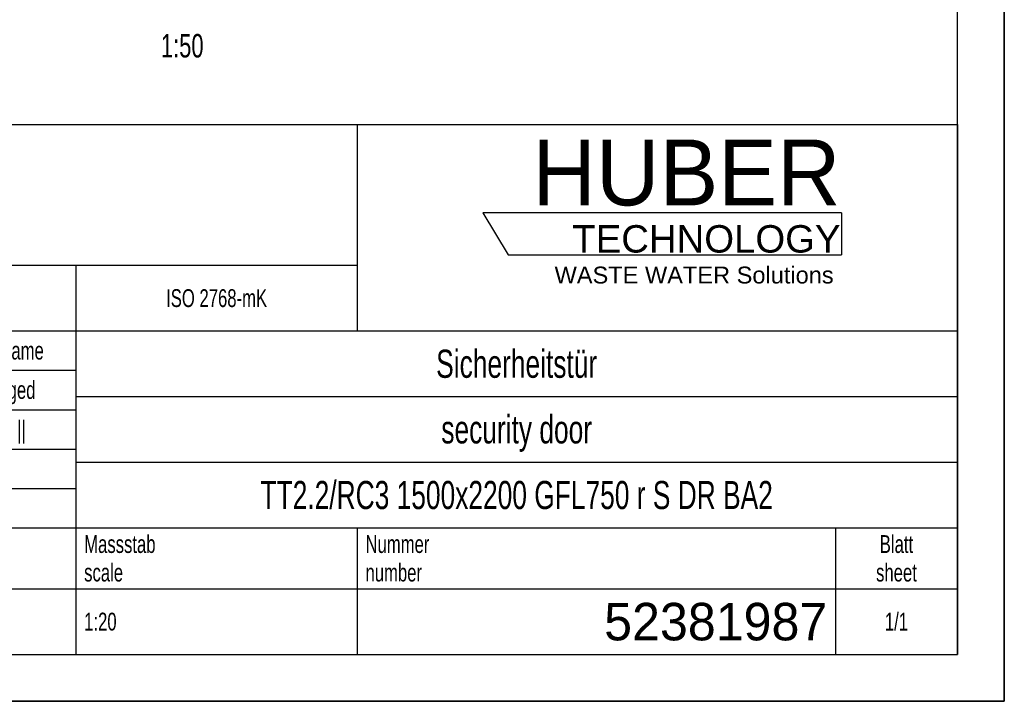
# Model space of a CAD drawing. Header units: millimetres. Extents: x 0 to 8400, y 0 to 5940.
# Tile 3 of 6: x 6300 to 8400, y 0 to 1454. Entities that reach past the tile are written whole.
import ezdxf

# ---------------------------------------------------------------- set-up
doc = ezdxf.new("R2010")
doc.units = ezdxf.units.MM
doc.header["$LTSCALE"] = 462
doc.layers.get('0').update_dxf_attribs({"linetype": 'CONTINUOUS'})
doc.layers.add('053_NOTES', color=7, linetype='CONTINUOUS')
doc.layers.add('HUBER_Logo_BL1', color=7, linetype='CONTINUOUS')
doc.styles.get("Standard").update_dxf_attribs({"font": 'txt', "width": 0.7})
doc.styles.add('TEXTSTYLE_2', font='txt')
doc.styles.add('TEXTSTYLE_3', font='arial.ttf')
doc.styles.add('TEXTSTYLE_4', font='txt', dxfattribs={"width": 0.8})
doc.styles.add('TEXTSTYLE_5', font='txt')

# ---------------------------------------------------------------- blocks, each defined once
blk = doc.blocks.new('HUBER_LOGO_BL1', base_point=(7675, 1007.5))
at = {"layer": 'HUBER_Logo_BL1', "color": 5, "linetype": 'Continuous'}
for p, q in [((8052.9, 1042), (7287.9, 1042)), ((7287.9, 1042), (7341.9, 952)), ((8052.9, 1042), (8052.9, 952)), ((7341.9, 952), (8052.9, 952))]:
    blk.add_line(p, q, dxfattribs=at)
at = {"layer": 'HUBER_Logo_BL1', "color": 2, "linetype": 'Continuous', "attachment_point": 3, "line_spacing_factor": 0.78}
for s, insert, char_height, width, style in [('HUBER\\P\\fArial;\\H58.5;TECHNOLOGY ', (8050.7, 1198.2), 140.4, 775.343, 'TEXTSTYLE_2'), ('WASTE WATER Solutions', (8036, 927.2), 36, 594.067, 'TEXTSTYLE_3')]:
    blk.add_mtext(s, dxfattribs=dict(at, insert=insert, char_height=char_height, width=width, style=style))
blk = doc.blocks.new('*T11')
at = {"color": 3, "linetype": 'Continuous'}
for p, q in [((0, 0), (3680, 0)), ((0, 0), (0, -1130)), ((2400, 0), (2400, -440)), ((3680, 0), (3680, -1130)), ((0, -300), (2400, -300)), ((1800, -300), (1800, -1130)), ((0, -440), (3680, -440)), ((160, -440), (160, -860)), ((540, -440), (540, -990)), ((770, -440), (770, -860)), ((940, -440), (940, -990)), ((1254, -440), (1254, -860)), ((1568, -440), (1568, -860)), ((0, -524), (1800, -524)), ((1800, -580), (3680, -580)), ((0, -608), (1800, -608)), ((0, -692), (1800, -692)), ((1800, -720), (3680, -720)), ((940, -776), (1800, -776)), ((0, -860), (3680, -860)), ((2400, -860), (2400, -1130)), ((3420, -860), (3420, -1130)), ((0, -990), (3680, -990)), ((0, -1130), (3680, -1130))]:
    blk.add_line(p, q, dxfattribs=at)
at = {"layer": '053_NOTES', "color": 2, "linetype": 'Continuous', "line_spacing_factor": 0.96}
for s, insert, char_height, width, attachment_point in [('Diese Zeichnung ist geistiges Eigentum der Fa. HUBER SE und damit urheberrechtlich \\Pgeschuetzt. Zuwiderhandlungen verpflichten zum Schadensersatz.\\PThis is a copyrighted drawing which is the intellectual property of HUBER SE.\\PAny contravening offender will be held liabel for payment of damages.', (17.5, -39.8), 38, 4429.714, 1), ('Technische Aenderungen vorbehalten / Subject to change', (17.5, -350), 40, 3049.524, 1), ('ISO 2768-mK', (2100, -351), 38, 665.905, 2), ('Datum/Date', (1271.5, -463), 38, 584.476, 1), ('Name', (1684, -463), 38, 253.333, 2), ('Sicherheitstür', (2740, -480), 60, 1124, 2), ('Bear./Rev.', (957.5, -547), 38, 544.667, 1), ('ged', (1684, -547), 38, 177.333, 2), ('12.03.2025', (1411, -547), 38, 551.905, 2), ('Gepr./Appr.', (957.5, -631), 38, 598.952, 1), ('||', (1684, -631), 38, 101.333, 2), ('security door', (2740, -620), 60, 1068.571, 2), ('-', (80, -631), 38, 68.762, 2), ('-', (350, -631), 38, 68.762, 2), ('-', (655, -631), 38, 68.762, 2), ('-', (855, -631), 38, 68.762, 2), ('Revi-\\Psion', (17.5, -726.6), 38, 276.857, 1), ('Aenderung\\PModification', (350, -726.6), 38, 606.19, 2), ('Tag\\PDate', (655, -726.6), 38, 235.238, 2), ('Norm. ', (957.5, -715), 38, 351.048, 1), ('TT2.2/RC3 1500x2200 GFL750 r S DR BA2', (2740, -760), 60, 3425.714, 2), ('Name', (855, -757), 38, 253.333, 2), ('Projekt\\Pproject', (17.5, -875.6), 38, 367.333, 1), ('Massstab\\Pscale', (1817.5, -875.6), 38, 448.762, 1), ('Nummer\\Pnumber', (2417.5, -875.6), 38, 372.762, 1), ('Blatt\\Psheet', (3550, -875.6), 38, 275.048, 2), ('Simple Model', (1370, -906), 38, 656.857, 2), ('1:20', (1817.5, -1041), 38, 204.476, 1), ('1/1', (3550, -1041), 38, 159.238, 2)]:
    blk.add_mtext(s, dxfattribs=dict(at, insert=insert, char_height=char_height, width=width, attachment_point=attachment_point))
for s, insert, char_height, width, attachment_point, style in [('52381987', (3402.5, -1020), 80, 1093.333, 3, 'TEXTSTYLE_5'), ('-', (17.5, -1035), 50, 36.667, 1, 'TEXTSTYLE_4')]:
    blk.add_mtext(s, dxfattribs=dict(at, insert=insert, char_height=char_height, width=width, attachment_point=attachment_point, style=style))

msp = doc.modelspace()

# ---------------------------------------------------------------- linework, layer by layer
at = {"color": 7, "linetype": 'Continuous'}
for p, q in [((8400, 0), (8400, 5940)), ((0, 0), (8400, 0))]:
    msp.add_line(p, q, dxfattribs=at)
at = {"color": 3, "linetype": 'Continuous'}
for p, q in [((8400, 5940), (8400, 0)), ((8400, 0), (0, 0))]:
    msp.add_line(p, q, dxfattribs=at)
at = {"color": 5, "linetype": 'Continuous'}
for p, q in [((8300, 100), (8300, 5840)), ((100, 100), (8300, 100))]:
    msp.add_line(p, q, dxfattribs=at)

# ---------------------------------------------------------------- block references
msp.add_blockref('*T11', (4620, 1230))
at = {"layer": 'HUBER_Logo_BL1'}
msp.add_blockref('HUBER_LOGO_BL1', (7674.994, 1007.484), dxfattribs=at)

# ---------------------------------------------------------------- texts
at = {"layer": '053_NOTES', "color": 2, "linetype": 'Continuous', "insert": (6692.211, 1423.325), "char_height": 50, "width": 182.14286, "attachment_point": 3, "line_spacing_factor": 0.9}
msp.add_mtext('1:50', dxfattribs=at)

doc.saveas('drawing.dxf')
